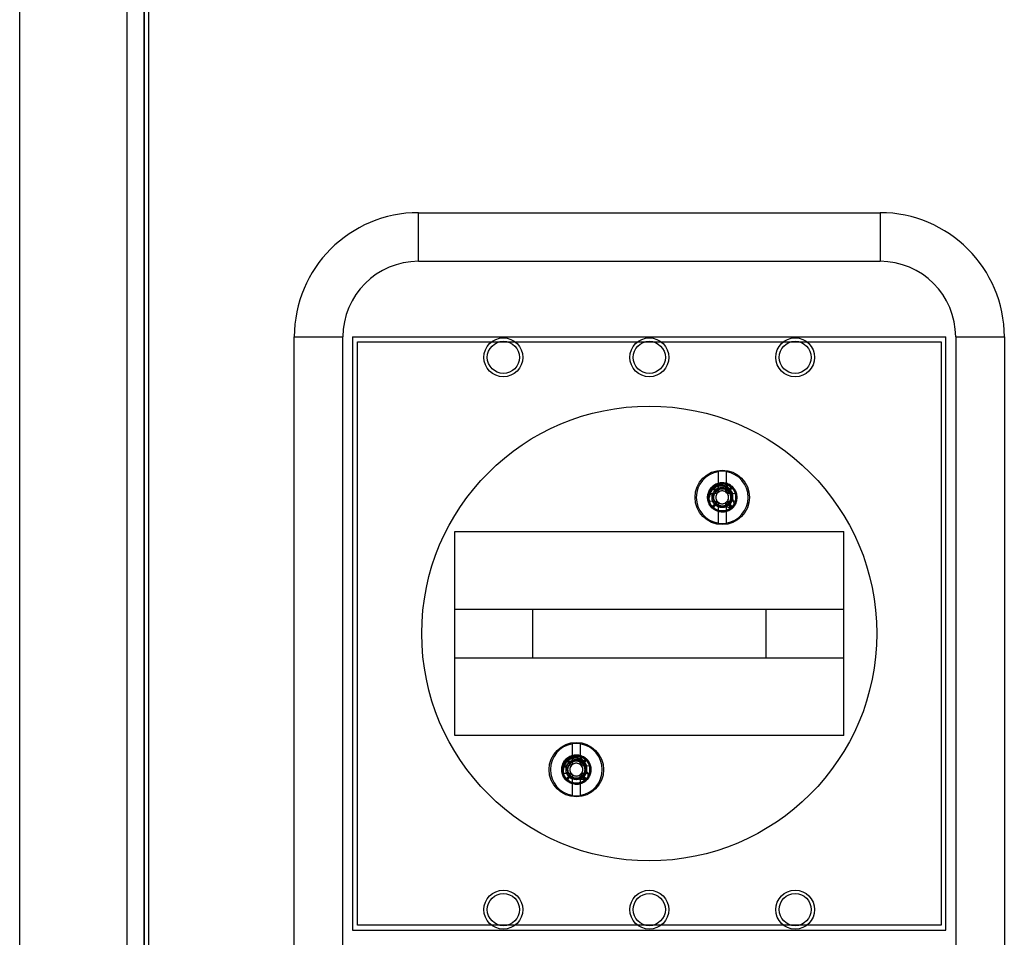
# Model space of a CAD drawing. Header units: millimetres. Extents: x 35 to 285, y 49 to 389.
# Tile 2 of 4: x 35 to 136, y 116 to 210. Entities that reach past the tile are written whole.
import ezdxf

# ---------------------------------------------------------------- set-up
doc = ezdxf.new("R2010")
doc.units = ezdxf.units.MM
doc.header["$LTSCALE"] = 28.694125
doc.layers.get('0').update_dxf_attribs({"linetype": 'CONTINUOUS'})

msp = doc.modelspace()

# ---------------------------------------------------------------- linework, layer by layer
at = {"color": 7}
for p, q in [((34.67, 53.95), (34.67, 383.55)), ((47.44, 347.75), (47.44, 89.75)), ((47.46, 347.75), (47.46, 89.75)), ((47.89, 347.75), (47.89, 89.75)), ((45.67, 213.5), (45.67, 104)), ((75.67, 185.25), (75.67, 190.25)), ((75.67, 190.25), (123.11, 190.25)), ((123.11, 190.25), (123.11, 185.25)), ((75.67, 185.25), (123.11, 185.25)), ((62.89, 89.75), (62.89, 177.47)), ((62.89, 177.47), (67.89, 177.47)), ((67.89, 89.75), (67.89, 177.47)), ((68.89, 177.47), (68.89, 116.47)), ((68.89, 177.47), (129.89, 177.47)), ((129.89, 116.47), (129.89, 177.47)), ((130.89, 177.47), (135.89, 177.47)), ((130.89, 177.47), (130.89, 89.75)), ((135.89, 177.47), (135.89, 89.75)), ((69.39, 116.97), (69.39, 176.97)), ((69.39, 176.97), (129.39, 176.97)), ((129.39, 176.97), (129.39, 116.97)), ((106.49, 161.56), (106.49, 163.63)), ((107.29, 163.63), (107.29, 161.56)), ((105.88, 162.02), (105.84, 161.97)), ((105.86, 162), (106.22, 161.64)), ((107.28, 161.78), (107.54, 162.32)), ((107.55, 161.64), (107.91, 162)), ((107.94, 161.97), (107.89, 162.02)), ((106.01, 161.17), (105.42, 161.31)), ((106.38, 161.36), (105.54, 161.34)), ((106.49, 161.56), (106.5, 161.56)), ((106.51, 161.9), (106.5, 161.48)), ((106.5, 161.56), (106.51, 161.9)), ((107.27, 161.48), (107.27, 161.9)), ((107.27, 161.56), (107.28, 161.56)), ((108.23, 161.34), (107.39, 161.36)), ((105.54, 160.6), (106.38, 160.59)), ((105.88, 159.92), (105.84, 159.97)), ((105.86, 159.95), (106.22, 160.31)), ((106.49, 158.32), (106.49, 160.38)), ((106.5, 160.38), (106.49, 160.38)), ((106.5, 160.47), (106.51, 160.05)), ((107.26, 160.04), (107.27, 160.47)), ((107.29, 160.38), (107.28, 160.38)), ((107.29, 160.38), (107.29, 158.32)), ((107.39, 160.59), (108.23, 160.6)), ((107.91, 159.95), (107.55, 160.31)), ((107.94, 159.97), (107.89, 159.92)), ((79.39, 136.47), (79.39, 157.47)), ((79.39, 157.47), (119.39, 157.47)), ((119.39, 136.47), (119.39, 157.47)), ((79.39, 149.47), (119.39, 149.47)), ((87.39, 149.47), (87.39, 144.47)), ((111.39, 144.47), (111.39, 149.47)), ((79.39, 144.47), (119.39, 144.47)), ((119.39, 136.47), (79.39, 136.47)), ((91.49, 133.56), (91.49, 135.63)), ((92.29, 135.63), (92.29, 133.56)), ((90.88, 134.02), (90.84, 133.97)), ((90.86, 134), (91.22, 133.64)), ((91.51, 133.9), (91.5, 133.48)), ((91.5, 133.56), (91.51, 133.9)), ((92.27, 133.48), (92.27, 133.9)), ((92.28, 133.78), (92.54, 134.32)), ((92.54, 134.32), (92.28, 133.78)), ((92.55, 133.64), (92.91, 134)), ((92.94, 133.97), (92.89, 134.02)), ((91.01, 133.17), (90.42, 133.31)), ((91.38, 133.36), (90.54, 133.34)), ((90.54, 132.6), (91.38, 132.59)), ((91.49, 133.56), (91.5, 133.56)), ((92.27, 133.56), (92.28, 133.56)), ((93.23, 133.34), (92.39, 133.36)), ((92.39, 132.59), (93.23, 132.6)), ((90.88, 131.92), (90.84, 131.97)), ((90.86, 131.95), (91.22, 132.31)), ((91.49, 130.32), (91.49, 132.38)), ((91.5, 132.38), (91.49, 132.38)), ((91.5, 132.47), (91.51, 132.05)), ((92.26, 132.04), (92.27, 132.47)), ((92.29, 132.38), (92.28, 132.38)), ((92.29, 132.38), (92.29, 130.32)), ((92.91, 131.95), (92.55, 132.31)), ((92.94, 131.97), (92.89, 131.92)), ((68.89, 116.47), (129.89, 116.47)), ((129.39, 116.97), (69.39, 116.97))]:
    msp.add_line(p, q, dxfattribs=at)
for centre, radius in [((84.39, 175.37), 2), ((99.39, 175.37), 2), ((114.39, 175.37), 2), ((84.39, 175.37), 1.65), ((99.39, 175.37), 1.65), ((114.39, 175.37), 1.65), ((99.39, 146.97), 23.39), ((106.89, 160.97), 2.8), ((106.89, 160.97), 1.5), ((106.89, 160.97), 1.4), ((106.89, 160.97), 1.05), ((91.89, 132.97), 2.8), ((91.89, 132.97), 1.5), ((91.89, 132.97), 1.4), ((91.89, 132.97), 1.05), ((84.39, 118.57), 2), ((99.39, 118.57), 2), ((114.39, 118.57), 2), ((84.39, 118.57), 1.65), ((99.39, 118.57), 1.65), ((114.39, 118.57), 1.65)]:
    msp.add_circle(centre, radius, dxfattribs=at)
for centre, radius, start, end in [((75.67, 177.47), 12.78, 90, 180), ((123.11, 177.47), 12.78, 0, 90), ((75.67, 177.47), 7.78, 90, 180), ((123.11, 177.47), 7.78, 0, 90), ((106.89, 160.97), 2.67, 98.6143, 261.3857), ((106.89, 160.97), 2.69, 81.4312, 98.5688), ((106.89, 160.97), 2.67, 278.6143, 81.3857), ((106.89, 160.97), 1, 67.7835, 112.2877), ((106.9, 160.97), 1.51, 167.2035, 179.9426), ((106.89, 160.97), 1.4, 164.59, 195.4044), ((120.4, 160.5), 14.24, 175.9708, 176.5467), ((134.59, 156.8), 28.77, 170.3186, 170.5966), ((111.13, 132.86), 29.19, 99.405, 99.6791), ((44.55, 99.82), 87.32, 44.9295, 45.0682), ((107.42, 146.55), 15.14, 93.5331, 94.0146), ((106.39, 147.13), 14.57, 85.9758, 86.4761), ((171.75, 97.29), 90.9, 134.9337, 135.0669), ((102.8, 133.82), 28.22, 80.3149, 80.5984), ((78.36, 156.66), 29.62, 9.4086, 9.6787), ((92.85, 160.46), 14.76, 3.4573, 4.0188), ((106.89, 160.97), 1.4, 344.6011, 15.4044), ((120.93, 161.48), 14.76, 183.4573, 184.0188), ((135.42, 165.29), 29.62, 189.4086, 189.6787), ((42.02, 224.66), 90.9, 314.9337, 315.0669), ((110.98, 188.19), 28.29, 260.3152, 260.598), ((106.89, 160.97), 0.9, 228.8175, 311.2581), ((107.38, 174.82), 14.58, 265.976, 266.476), ((106.89, 160.97), 1, 247.7835, 292.1453), ((106.35, 175.39), 15.14, 273.5335, 274.0145), ((43.93, 96.83), 89.87, 44.931, 45.0658), ((102.64, 189.08), 29.19, 279.405, 279.6791), ((79.16, 165.15), 28.8, 350.3187, 350.5965), ((93.41, 161.44), 14.2, 355.9702, 356.5604), ((106.89, 160.97), 2.69, 261.4312, 278.5688), ((91.89, 132.97), 2.69, 81.4312, 98.5688), ((91.89, 132.97), 2.67, 98.6143, 261.3857), ((91.89, 132.97), 2.67, 278.6143, 81.3857), ((119.59, 128.8), 28.77, 170.3186, 170.5966), ((96.13, 104.86), 29.19, 99.405, 99.6791), ((29.55, 71.82), 87.32, 44.9295, 45.0682), ((92.42, 118.55), 15.14, 93.5331, 94.0146), ((91.89, 132.97), 1, 67.7835, 112.2877), ((91.39, 119.13), 14.57, 85.9758, 86.4761), ((156.75, 69.29), 90.9, 134.9337, 135.0669), ((87.8, 105.82), 28.22, 80.3149, 80.5984), ((63.36, 128.66), 29.62, 9.4086, 9.6787), ((91.9, 132.97), 1.51, 167.2035, 179.9426), ((91.89, 132.97), 1.4, 164.59, 195.4044), ((105.4, 132.5), 14.24, 175.9708, 176.5467), ((77.85, 132.46), 14.76, 3.4573, 4.0188), ((91.89, 132.97), 1.4, 344.6011, 15.4044), ((105.93, 133.48), 14.76, 183.4573, 184.0188), ((120.42, 137.29), 29.62, 189.4086, 189.6787), ((27.02, 196.66), 90.9, 314.9337, 315.0669), ((95.98, 160.19), 28.29, 260.3152, 260.598), ((91.89, 132.97), 0.9, 228.8175, 311.2581), ((92.38, 146.82), 14.58, 265.976, 266.476), ((91.89, 132.97), 1, 247.7835, 292.1453), ((91.35, 147.39), 15.14, 273.5335, 274.0145), ((28.93, 68.83), 89.87, 44.931, 45.0658), ((87.64, 161.08), 29.19, 279.405, 279.6791), ((64.16, 137.15), 28.8, 350.3187, 350.5965), ((78.41, 133.44), 14.2, 355.9702, 356.5604), ((91.89, 132.97), 2.69, 261.4312, 278.5688)]:
    msp.add_arc(centre, radius, start, end, dxfattribs=at)
for points, knots in [([(105.39, 160.97), (105.39, 161.13), (105.44, 161.45), (105.66, 161.87), (106, 162.21), (106.42, 162.42), (106.89, 162.5), (107.36, 162.42), (107.79, 162.2), (108.12, 161.86), (108.34, 161.44), (108.39, 161.13), (108.39, 160.97)], [0, 0, 0, 0, 0.1007, 0.200783, 0.301491, 0.40128, 0.501258, 0.601385, 0.701314, 0.800786, 0.900369, 1, 1, 1, 1]), ([(108.39, 160.97), (108.39, 161.13), (108.33, 161.46), (108.1, 161.9), (107.74, 162.24), (107.29, 162.44), (106.8, 162.5), (106.32, 162.39), (105.9, 162.13), (105.58, 161.76), (105.46, 161.46), (105.42, 161.31)], [0, 0, 0, 0, 0.112175, 0.223942, 0.334685, 0.446714, 0.557955, 0.66871, 0.780435, 0.891151, 1, 1, 1, 1]), ([(107.98, 160.97), (107.99, 161.09), (107.97, 161.33), (107.83, 161.66), (107.59, 161.94), (107.27, 162.13), (106.9, 162.22), (106.5, 162.19), (106.12, 162.03), (105.8, 161.75), (105.59, 161.39), (105.53, 161.11), (105.52, 160.97)], [0, 0, 0, 0, 0.091385, 0.183446, 0.276682, 0.370945, 0.46734, 0.570194, 0.67689, 0.783472, 0.892408, 1, 1, 1, 1]), ([(107.88, 160.97), (107.89, 161.08), (107.88, 161.31), (107.75, 161.62), (107.52, 161.89), (107.22, 162.07), (106.87, 162.15), (106.5, 162.12), (106.14, 161.98), (105.84, 161.72), (105.63, 161.37), (105.57, 161.11), (105.56, 160.97)], [0, 0, 0, 0, 0.090157, 0.181188, 0.275958, 0.371734, 0.468187, 0.568391, 0.673328, 0.778916, 0.888756, 1, 1, 1, 1]), ([(105.84, 161.97), (105.87, 161.92), (105.95, 161.81), (106.07, 161.66), (106.16, 161.55), (106.2, 161.5)], [0, 0, 0, 0, 0.322334, 0.655325, 1, 1, 1, 1]), ([(106.36, 161.66), (106.31, 161.7), (106.2, 161.79), (106.04, 161.91), (105.94, 161.98), (105.88, 162.02)], [0, 0, 0, 0, 0.344657, 0.677674, 1, 1, 1, 1]), ([(107.89, 162.02), (107.84, 161.98), (107.73, 161.91), (107.57, 161.79), (107.47, 161.7), (107.41, 161.66)], [0, 0, 0, 0, 0.322335, 0.655328, 1, 1, 1, 1]), ([(107.57, 161.5), (107.62, 161.55), (107.7, 161.66), (107.82, 161.81), (107.9, 161.92), (107.94, 161.97)], [0, 0, 0, 0, 0.344651, 0.677667, 1, 1, 1, 1]), ([(105.42, 161.31), (105.42, 161.3), (105.42, 161.29), (105.42, 161.28), (105.41, 161.27), (105.41, 161.25), (105.41, 161.24), (105.41, 161.22), (105.41, 161.2), (105.4, 161.18), (105.4, 161.15), (105.39, 161.13), (105.39, 161.1), (105.39, 161.07), (105.39, 161.04), (105.39, 161.01), (105.39, 160.98), (105.39, 160.97)], [0, 0, 0, 0, 0.035192, 0.075099, 0.117321, 0.162888, 0.212206, 0.26579, 0.323659, 0.386436, 0.45448, 0.528327, 0.608351, 0.695022, 0.788781, 0.890214, 1, 1, 1, 1]), ([(108.39, 160.97), (108.39, 160.81), (108.34, 160.49), (108.11, 160.07), (107.77, 159.73), (107.34, 159.52), (106.87, 159.45), (106.4, 159.53), (105.98, 159.75), (105.65, 160.09), (105.44, 160.51), (105.39, 160.82), (105.39, 160.97)], [0, 0, 0, 0, 0.101364, 0.202323, 0.302543, 0.403139, 0.503192, 0.602953, 0.702999, 0.80232, 0.9019, 1, 1, 1, 1]), ([(108.39, 160.97), (108.39, 160.82), (108.34, 160.5), (108.12, 160.08), (107.79, 159.74), (107.37, 159.53), (106.9, 159.45), (106.43, 159.52), (106, 159.73), (105.66, 160.07), (105.44, 160.5), (105.39, 160.81), (105.39, 160.97)], [0, 0, 0, 0, 0.099443, 0.198783, 0.298791, 0.398155, 0.497281, 0.596992, 0.697289, 0.798205, 0.899356, 1, 1, 1, 1]), ([(105.52, 160.97), (105.51, 160.82), (105.54, 160.52), (105.73, 160.11), (106.03, 159.77), (106.43, 159.55), (106.73, 159.48), (106.89, 159.47)], [0, 0, 0, 0, 0.197841, 0.397068, 0.595069, 0.793266, 1, 1, 1, 1]), ([(106.89, 159.47), (106.73, 159.48), (106.43, 159.55), (106.04, 159.79), (105.74, 160.13), (105.57, 160.54), (105.55, 160.83), (105.56, 160.97)], [0, 0, 0, 0, 0.206664, 0.407916, 0.609545, 0.80968, 1, 1, 1, 1]), ([(107.28, 161.78), (107.18, 161.83), (106.96, 161.89), (106.62, 161.85), (106.32, 161.7), (106.1, 161.44), (105.97, 161.11), (105.99, 160.75), (106.14, 160.44), (106.38, 160.2), (106.7, 160.08), (107.03, 160.06), (107.35, 160.18), (107.61, 160.4), (107.77, 160.7), (107.8, 161.05), (107.71, 161.37), (107.52, 161.64), (107.23, 161.82), (106.91, 161.89), (106.58, 161.84), (106.29, 161.67), (106.08, 161.41), (105.97, 161.09), (106, 160.75), (106.14, 160.44), (106.38, 160.2), (106.69, 160.08), (107.02, 160.06), (107.34, 160.17), (107.59, 160.39), (107.76, 160.68), (107.81, 161.02), (107.72, 161.35), (107.53, 161.63), (107.25, 161.82), (106.92, 161.89), (106.58, 161.84), (106.29, 161.67), (106.08, 161.41), (105.97, 161.08), (106, 160.74), (106.15, 160.43), (106.39, 160.19), (106.71, 160.07), (106.94, 160.07), (107.04, 160.09)], [0, 0, 0, 0, 0.022676, 0.045637, 0.067852, 0.090744, 0.114943, 0.138026, 0.161894, 0.184558, 0.206802, 0.22964, 0.252064, 0.275013, 0.298116, 0.320711, 0.344202, 0.366152, 0.3881, 0.410851, 0.433337, 0.455478, 0.478227, 0.500799, 0.523408, 0.5465, 0.568931, 0.591164, 0.613819, 0.635958, 0.65804, 0.681276, 0.703828, 0.727024, 0.74971, 0.771964, 0.79495, 0.81736, 0.839992, 0.863098, 0.885307, 0.909048, 0.932036, 0.954584, 0.977297, 1, 1, 1, 1]), ([(107.28, 161.78), (107.18, 161.83), (106.96, 161.89), (106.63, 161.86), (106.33, 161.7), (106.11, 161.45), (105.98, 161.14), (105.98, 160.81), (106.1, 160.5), (106.32, 160.25), (106.62, 160.1), (106.95, 160.06), (107.28, 160.14), (107.55, 160.34), (107.73, 160.61), (107.81, 160.94), (107.75, 161.27), (107.59, 161.56), (107.33, 161.78), (107.01, 161.88), (106.68, 161.87), (106.37, 161.73), (106.14, 161.49), (105.99, 161.2), (105.98, 160.86), (106.08, 160.54), (106.29, 160.27), (106.59, 160.1), (106.92, 160.06), (107.24, 160.12), (107.5, 160.3), (107.68, 160.53), (107.78, 160.78), (107.79, 160.94), (107.78, 161.02)], [0, 0, 0, 0, 0.032281, 0.064095, 0.095097, 0.127961, 0.159873, 0.190863, 0.22295, 0.254248, 0.286038, 0.318813, 0.350742, 0.382237, 0.414748, 0.445669, 0.477393, 0.509955, 0.541585, 0.573909, 0.605761, 0.637489, 0.669761, 0.701194, 0.732118, 0.764737, 0.797971, 0.830555, 0.86276, 0.893599, 0.924037, 0.952731, 0.977996, 1, 1, 1, 1]), ([(106.29, 160.3), (106.38, 160.22), (106.57, 160.11), (106.91, 160.06), (107.24, 160.12), (107.52, 160.31), (107.72, 160.58), (107.81, 160.9), (107.77, 161.24), (107.61, 161.53), (107.36, 161.76), (107.04, 161.88), (106.7, 161.87), (106.38, 161.75), (106.14, 161.51), (106, 161.2), (105.97, 160.87), (106.07, 160.55), (106.28, 160.28), (106.57, 160.11), (106.9, 160.06), (107.23, 160.12), (107.52, 160.3), (107.71, 160.58), (107.81, 160.91), (107.76, 161.24), (107.61, 161.54), (107.35, 161.77), (107.02, 161.88), (106.67, 161.87), (106.36, 161.73), (106.13, 161.48), (106.04, 161.28), (106.01, 161.17)], [0, 0, 0, 0, 0.031839, 0.065206, 0.097347, 0.128907, 0.161269, 0.193211, 0.224397, 0.257325, 0.288639, 0.320945, 0.354258, 0.386012, 0.418582, 0.451034, 0.482318, 0.513985, 0.546646, 0.578064, 0.610418, 0.643, 0.67494, 0.707902, 0.73992, 0.772168, 0.805117, 0.836718, 0.870881, 0.903986, 0.935626, 0.967988, 1, 1, 1, 1]), ([(106.01, 161.17), (106.04, 161.28), (106.13, 161.49), (106.36, 161.73), (106.67, 161.87), (107.02, 161.88), (107.35, 161.77), (107.61, 161.53), (107.77, 161.23), (107.81, 160.89), (107.71, 160.57), (107.51, 160.3), (107.22, 160.11), (106.89, 160.06), (106.56, 160.11), (106.26, 160.29), (106.07, 160.57), (105.97, 160.89), (106, 161.23), (106.16, 161.52), (106.4, 161.75), (106.71, 161.87), (107.05, 161.87), (107.37, 161.76), (107.62, 161.53), (107.77, 161.23), (107.81, 160.89), (107.71, 160.57), (107.51, 160.3), (107.23, 160.12), (106.9, 160.06), (106.57, 160.11), (106.27, 160.28), (106.07, 160.56), (105.97, 160.88), (106, 161.22), (106.15, 161.52), (106.4, 161.75), (106.71, 161.87), (107.05, 161.88), (107.37, 161.76), (107.62, 161.52), (107.77, 161.21), (107.8, 160.87), (107.7, 160.55), (107.56, 160.37), (107.48, 160.3)], [0, 0, 0, 0, 0.022654, 0.045679, 0.067813, 0.090739, 0.11509, 0.138132, 0.161735, 0.184263, 0.206443, 0.229567, 0.251885, 0.274465, 0.297609, 0.320004, 0.343231, 0.36568, 0.387724, 0.410726, 0.433285, 0.455197, 0.477898, 0.500521, 0.523162, 0.546327, 0.568556, 0.590832, 0.613752, 0.635947, 0.658187, 0.681203, 0.703751, 0.727149, 0.749707, 0.771845, 0.79499, 0.81735, 0.839861, 0.863069, 0.885201, 0.908826, 0.931961, 0.954594, 0.977346, 1, 1, 1, 1]), ([(107.04, 160.09), (106.94, 160.07), (106.73, 160.07), (106.44, 160.17), (106.19, 160.37), (106.04, 160.64), (105.97, 160.95), (106.02, 161.26), (106.17, 161.54), (106.4, 161.75), (106.7, 161.87), (107.02, 161.88), (107.32, 161.78), (107.57, 161.59), (107.73, 161.32), (107.78, 161.12), (107.78, 161.02)], [0, 0, 0, 0, 0.070548, 0.143067, 0.212774, 0.283438, 0.356929, 0.427693, 0.498832, 0.570483, 0.641719, 0.715466, 0.786463, 0.856678, 0.929057, 1, 1, 1, 1]), ([(107.28, 161.78), (107.33, 161.76), (107.42, 161.7), (107.55, 161.59), (107.65, 161.46), (107.73, 161.31), (107.77, 161.15), (107.79, 160.98), (107.78, 160.81), (107.73, 160.65), (107.66, 160.5), (107.56, 160.37), (107.44, 160.25), (107.3, 160.16), (107.14, 160.1), (106.97, 160.07), (106.81, 160.07), (106.64, 160.1), (106.49, 160.16), (106.34, 160.25), (106.22, 160.36), (106.12, 160.5), (106.04, 160.65), (106, 160.81), (105.98, 160.98), (106, 161.14), (106.05, 161.3), (106.12, 161.45), (106.22, 161.59), (106.35, 161.7), (106.49, 161.79), (106.65, 161.85), (106.82, 161.87), (106.98, 161.87), (107.15, 161.84), (107.3, 161.78), (107.44, 161.69), (107.57, 161.57), (107.67, 161.43), (107.74, 161.28), (107.78, 161.12), (107.79, 160.95), (107.77, 160.79), (107.72, 160.62), (107.64, 160.48), (107.54, 160.34), (107.41, 160.24), (107.27, 160.15), (107.11, 160.09), (106.94, 160.07), (106.78, 160.07), (106.61, 160.11), (106.46, 160.18), (106.32, 160.27), (106.2, 160.38), (106.1, 160.52), (106.03, 160.68), (105.99, 160.84), (105.98, 161.01), (106, 161.17), (106.06, 161.33), (106.14, 161.48), (106.24, 161.61), (106.37, 161.72), (106.52, 161.8), (106.68, 161.85), (106.84, 161.88), (107.01, 161.87), (107.17, 161.83), (107.33, 161.76), (107.47, 161.67), (107.58, 161.55), (107.68, 161.41), (107.75, 161.26), (107.78, 161.09), (107.79, 160.93), (107.77, 160.76), (107.71, 160.6), (107.63, 160.46), (107.53, 160.33), (107.4, 160.22), (107.25, 160.14), (107.09, 160.09), (106.93, 160.07), (106.76, 160.08), (106.6, 160.11), (106.47, 160.17), (106.36, 160.24), (106.27, 160.31), (106.2, 160.38), (106.15, 160.45), (106.11, 160.52), (106.07, 160.58), (106.05, 160.64), (106.03, 160.7), (106.01, 160.75), (106, 160.8), (106, 160.84), (105.99, 160.88), (105.99, 160.92), (105.99, 160.95), (105.99, 160.98), (105.99, 161.01), (105.99, 161.03), (105.99, 161.06), (105.99, 161.08), (106, 161.1), (106, 161.12), (106, 161.13), (106, 161.15), (106.01, 161.16), (106.01, 161.17), (106.01, 161.17)], [0, 0, 0, 0, 0.010855, 0.021644, 0.032423, 0.043276, 0.054221, 0.065196, 0.076084, 0.086909, 0.097713, 0.10857, 0.119512, 0.130475, 0.141378, 0.152214, 0.163034, 0.173888, 0.184828, 0.195783, 0.2067, 0.217548, 0.228384, 0.239239, 0.250186, 0.261125, 0.272046, 0.282883, 0.293728, 0.304578, 0.315531, 0.326476, 0.337426, 0.348291, 0.359146, 0.369987, 0.38092, 0.391854, 0.402819, 0.413696, 0.424554, 0.435384, 0.446302, 0.45723, 0.468211, 0.479097, 0.489954, 0.500763, 0.511655, 0.522571, 0.533563, 0.544459, 0.55531, 0.566097, 0.57696, 0.587864, 0.598861, 0.609758, 0.6206, 0.631363, 0.642199, 0.653087, 0.664087, 0.674998, 0.685855, 0.696625, 0.707459, 0.718339, 0.72933, 0.74024, 0.75111, 0.76189, 0.772733, 0.783623, 0.794611, 0.805486, 0.816305, 0.8271, 0.837932, 0.848788, 0.859624, 0.870477, 0.881323, 0.892141, 0.90307, 0.913698, 0.923172, 0.931451, 0.938762, 0.945252, 0.951037, 0.956214, 0.960866, 0.965062, 0.968855, 0.972294, 0.975416, 0.978257, 0.980845, 0.983208, 0.985369, 0.98735, 0.989167, 0.990835, 0.992366, 0.993768, 0.995048, 0.996229, 0.997321, 0.998331, 0.999234, 1, 1, 1, 1]), ([(106.35, 161.36), (106.31, 161.3), (106.25, 161.18), (106.22, 160.97), (106.25, 160.77), (106.31, 160.64), (106.35, 160.59)], [0, 0, 0, 0, 0.25092, 0.499649, 0.747773, 1, 1, 1, 1]), ([(106.29, 160.3), (106.36, 160.22), (106.53, 160.1), (106.83, 160), (107.16, 160.01), (107.47, 160.12), (107.73, 160.33), (107.92, 160.62), (107.97, 160.85), (107.98, 160.97)], [0, 0, 0, 0, 0.129772, 0.270984, 0.40897, 0.550948, 0.696574, 0.842265, 1, 1, 1, 1]), ([(106.37, 161.49), (106.38, 161.49), (106.4, 161.48), (106.43, 161.48), (106.45, 161.48), (106.46, 161.48)], [0, 0, 0, 0, 0.326753, 0.656584, 1, 1, 1, 1]), ([(106.37, 161.49), (106.37, 161.48), (106.38, 161.46), (106.38, 161.43), (106.38, 161.41), (106.38, 161.4)], [0, 0, 0, 0, 0.326799, 0.656635, 1, 1, 1, 1]), ([(106.46, 161.48), (106.45, 161.47), (106.43, 161.45), (106.41, 161.43), (106.39, 161.41), (106.38, 161.4)], [0, 0, 0, 0, 0.322212, 0.677215, 1, 1, 1, 1]), ([(106.38, 161.36), (106.38, 161.36), (106.38, 161.37), (106.38, 161.38), (106.38, 161.39), (106.38, 161.4)], [0, 0, 0, 0, 0.338018, 0.65104, 1, 1, 1, 1]), ([(106.5, 161.48), (106.49, 161.48), (106.49, 161.48), (106.47, 161.48), (106.47, 161.48), (106.46, 161.48)], [0, 0, 0, 0, 0.336488, 0.665921, 1, 1, 1, 1]), ([(106.89, 161.63), (106.84, 161.63), (106.75, 161.62), (106.62, 161.58), (106.54, 161.53), (106.5, 161.51)], [0, 0, 0, 0, 0.331236, 0.665223, 1, 1, 1, 1]), ([(107.27, 161.51), (107.24, 161.53), (107.16, 161.58), (107.02, 161.62), (106.93, 161.63), (106.89, 161.63)], [0, 0, 0, 0, 0.333774, 0.670131, 1, 1, 1, 1]), ([(106.89, 159.47), (107.05, 159.47), (107.36, 159.52), (107.79, 159.74), (108.12, 160.08), (108.34, 160.5), (108.39, 160.82), (108.39, 160.97)], [0, 0, 0, 0, 0.202705, 0.401573, 0.601732, 0.802392, 1, 1, 1, 1]), ([(107.27, 161.48), (107.28, 161.48), (107.29, 161.48), (107.3, 161.48), (107.31, 161.48), (107.31, 161.48)], [0, 0, 0, 0, 0.339556, 0.658816, 1, 1, 1, 1]), ([(107.48, 160.3), (107.56, 160.36), (107.69, 160.53), (107.79, 160.82), (107.79, 161.14), (107.68, 161.43), (107.49, 161.65), (107.34, 161.75), (107.28, 161.78)], [0, 0, 0, 0, 0.173265, 0.352045, 0.52265, 0.696066, 0.877144, 1, 1, 1, 1]), ([(107.31, 161.48), (107.32, 161.48), (107.34, 161.48), (107.37, 161.48), (107.39, 161.49), (107.4, 161.49)], [0, 0, 0, 0, 0.34334, 0.673183, 1, 1, 1, 1]), ([(107.39, 161.4), (107.38, 161.41), (107.37, 161.43), (107.34, 161.45), (107.32, 161.47), (107.31, 161.48)], [0, 0, 0, 0, 0.321664, 0.677779, 1, 1, 1, 1]), ([(107.4, 161.49), (107.4, 161.48), (107.4, 161.46), (107.39, 161.43), (107.39, 161.41), (107.39, 161.4)], [0, 0, 0, 0, 0.326703, 0.656348, 1, 1, 1, 1]), ([(107.39, 161.36), (107.39, 161.36), (107.39, 161.37), (107.39, 161.38), (107.39, 161.39), (107.39, 161.4)], [0, 0, 0, 0, 0.335456, 0.666309, 1, 1, 1, 1]), ([(107.42, 160.59), (107.46, 160.64), (107.53, 160.77), (107.56, 160.97), (107.53, 161.18), (107.46, 161.3), (107.42, 161.36)], [0, 0, 0, 0, 0.250976, 0.499612, 0.747529, 1, 1, 1, 1]), ([(107.88, 160.97), (107.87, 160.88), (107.82, 160.7), (107.69, 160.47), (107.55, 160.35), (107.48, 160.3)], [0, 0, 0, 0, 0.332683, 0.675114, 1, 1, 1, 1]), ([(107.93, 160.83), (107.91, 160.86), (107.89, 160.9), (107.84, 160.96), (107.8, 161), (107.78, 161.02)], [0, 0, 0, 0, 0.337706, 0.669576, 1, 1, 1, 1]), ([(106.2, 160.44), (106.16, 160.39), (106.07, 160.29), (105.95, 160.13), (105.87, 160.02), (105.84, 159.97)], [0, 0, 0, 0, 0.344651, 0.677667, 1, 1, 1, 1]), ([(105.88, 159.92), (105.94, 159.96), (106.04, 160.03), (106.2, 160.16), (106.31, 160.24), (106.36, 160.28)], [0, 0, 0, 0, 0.322333, 0.655326, 1, 1, 1, 1]), ([(106.37, 160.46), (106.37, 160.47), (106.38, 160.49), (106.38, 160.52), (106.38, 160.54), (106.38, 160.55)], [0, 0, 0, 0, 0.326703, 0.656348, 1, 1, 1, 1]), ([(106.46, 160.47), (106.45, 160.47), (106.43, 160.46), (106.4, 160.46), (106.38, 160.46), (106.37, 160.46)], [0, 0, 0, 0, 0.343914, 0.673423, 1, 1, 1, 1]), ([(106.38, 160.59), (106.38, 160.58), (106.38, 160.57), (106.38, 160.56), (106.38, 160.55), (106.38, 160.55)], [0, 0, 0, 0, 0.328047, 0.65876, 1, 1, 1, 1]), ([(106.38, 160.55), (106.39, 160.54), (106.41, 160.52), (106.43, 160.49), (106.45, 160.48), (106.46, 160.47)], [0, 0, 0, 0, 0.321636, 0.677774, 1, 1, 1, 1]), ([(106.46, 160.47), (106.47, 160.47), (106.47, 160.47), (106.49, 160.47), (106.49, 160.47), (106.5, 160.46)], [0, 0, 0, 0, 0.345916, 0.656019, 1, 1, 1, 1]), ([(106.5, 160.44), (106.54, 160.41), (106.62, 160.36), (106.75, 160.32), (106.84, 160.31), (106.89, 160.31)], [0, 0, 0, 0, 0.333765, 0.670225, 1, 1, 1, 1]), ([(106.89, 160.31), (106.93, 160.31), (107.02, 160.32), (107.15, 160.36), (107.23, 160.41), (107.27, 160.44)], [0, 0, 0, 0, 0.33096, 0.665014, 1, 1, 1, 1]), ([(107.04, 160.09), (107.07, 160.07), (107.11, 160.05), (107.18, 160.01), (107.23, 160), (107.25, 159.99)], [0, 0, 0, 0, 0.333462, 0.666028, 1, 1, 1, 1]), ([(108.06, 160.04), (107.97, 160), (107.79, 159.95), (107.51, 159.93), (107.33, 159.96), (107.25, 159.99)], [0, 0, 0, 0, 0.358411, 0.690428, 1, 1, 1, 1]), ([(107.27, 160.47), (107.28, 160.47), (107.28, 160.47), (107.3, 160.47), (107.31, 160.47), (107.31, 160.47)], [0, 0, 0, 0, 0.335823, 0.648493, 1, 1, 1, 1]), ([(107.39, 160.55), (107.38, 160.54), (107.37, 160.52), (107.34, 160.49), (107.32, 160.48), (107.31, 160.47)], [0, 0, 0, 0, 0.323588, 0.679323, 1, 1, 1, 1]), ([(107.4, 160.46), (107.39, 160.46), (107.37, 160.46), (107.34, 160.46), (107.32, 160.47), (107.31, 160.47)], [0, 0, 0, 0, 0.326806, 0.656288, 1, 1, 1, 1]), ([(107.39, 160.55), (107.39, 160.55), (107.39, 160.56), (107.39, 160.57), (107.39, 160.58), (107.39, 160.59)], [0, 0, 0, 0, 0.337582, 0.656896, 1, 1, 1, 1]), ([(107.39, 160.55), (107.39, 160.54), (107.39, 160.52), (107.4, 160.49), (107.4, 160.47), (107.4, 160.46)], [0, 0, 0, 0, 0.343678, 0.673158, 1, 1, 1, 1]), ([(107.41, 160.28), (107.47, 160.24), (107.57, 160.16), (107.73, 160.03), (107.84, 159.96), (107.89, 159.92)], [0, 0, 0, 0, 0.344653, 0.677668, 1, 1, 1, 1]), ([(107.94, 159.97), (107.9, 160.02), (107.82, 160.13), (107.7, 160.29), (107.62, 160.39), (107.57, 160.44)], [0, 0, 0, 0, 0.322341, 0.655329, 1, 1, 1, 1]), ([(107.93, 160.83), (107.97, 160.76), (108.04, 160.6), (108.09, 160.32), (108.08, 160.13), (108.06, 160.04)], [0, 0, 0, 0, 0.310501, 0.644674, 1, 1, 1, 1]), ([(90.39, 132.97), (90.39, 133.13), (90.44, 133.45), (90.66, 133.87), (91, 134.21), (91.42, 134.42), (91.89, 134.5), (92.36, 134.42), (92.79, 134.2), (93.12, 133.86), (93.34, 133.44), (93.39, 133.13), (93.39, 132.97)], [0, 0, 0, 0, 0.1007, 0.200783, 0.301491, 0.40128, 0.501258, 0.601385, 0.701314, 0.800786, 0.900369, 1, 1, 1, 1]), ([(93.39, 132.97), (93.39, 133.13), (93.33, 133.46), (93.1, 133.9), (92.74, 134.24), (92.29, 134.44), (91.8, 134.5), (91.32, 134.39), (90.9, 134.13), (90.58, 133.76), (90.46, 133.46), (90.42, 133.31)], [0, 0, 0, 0, 0.112175, 0.223942, 0.334685, 0.446714, 0.557955, 0.66871, 0.780435, 0.891151, 1, 1, 1, 1]), ([(92.98, 132.97), (92.99, 133.09), (92.97, 133.33), (92.83, 133.66), (92.59, 133.94), (92.27, 134.13), (91.9, 134.22), (91.5, 134.19), (91.12, 134.03), (90.8, 133.75), (90.59, 133.39), (90.53, 133.11), (90.52, 132.97)], [0, 0, 0, 0, 0.091385, 0.183446, 0.276682, 0.370945, 0.46734, 0.570194, 0.67689, 0.783472, 0.892408, 1, 1, 1, 1]), ([(92.88, 132.97), (92.89, 133.08), (92.88, 133.31), (92.75, 133.62), (92.52, 133.89), (92.22, 134.07), (91.87, 134.15), (91.5, 134.12), (91.14, 133.98), (90.84, 133.72), (90.63, 133.37), (90.57, 133.11), (90.56, 132.97)], [0, 0, 0, 0, 0.090157, 0.181188, 0.275958, 0.371734, 0.468187, 0.568391, 0.673328, 0.778916, 0.888756, 1, 1, 1, 1]), ([(90.84, 133.97), (90.87, 133.92), (90.95, 133.81), (91.07, 133.66), (91.16, 133.55), (91.2, 133.5)], [0, 0, 0, 0, 0.322334, 0.655325, 1, 1, 1, 1]), ([(91.36, 133.66), (91.31, 133.7), (91.2, 133.79), (91.04, 133.91), (90.94, 133.98), (90.88, 134.02)], [0, 0, 0, 0, 0.344657, 0.677674, 1, 1, 1, 1]), ([(91.01, 133.17), (90.99, 133.06), (90.98, 132.84), (91.09, 132.52), (91.3, 132.26), (91.6, 132.1), (91.94, 132.05), (92.27, 132.13), (92.55, 132.33), (92.74, 132.61), (92.81, 132.94), (92.76, 133.28), (92.59, 133.57), (92.32, 133.79), (91.99, 133.89), (91.65, 133.86), (91.35, 133.72), (91.12, 133.47), (90.99, 133.16), (90.98, 132.82), (91.1, 132.5), (91.32, 132.25), (91.62, 132.09), (91.96, 132.05), (92.29, 132.14), (92.56, 132.34), (92.74, 132.63), (92.81, 132.96), (92.75, 133.3), (92.57, 133.59), (92.3, 133.8), (91.97, 133.89), (91.63, 133.86), (91.33, 133.71), (91.1, 133.45), (90.98, 133.13), (90.98, 132.8), (91.11, 132.48), (91.34, 132.23), (91.64, 132.08), (91.98, 132.06), (92.31, 132.15), (92.58, 132.36), (92.75, 132.65), (92.81, 132.99), (92.74, 133.32), (92.56, 133.6), (92.38, 133.73), (92.28, 133.78)], [0, 0, 0, 0, 0.021716, 0.043407, 0.065132, 0.086537, 0.108386, 0.130241, 0.152263, 0.174147, 0.195555, 0.217014, 0.23892, 0.26098, 0.282825, 0.304546, 0.326165, 0.347784, 0.369431, 0.391286, 0.413109, 0.434894, 0.456642, 0.478326, 0.499973, 0.521626, 0.543323, 0.565082, 0.586921, 0.608793, 0.630685, 0.652401, 0.674152, 0.696039, 0.717854, 0.739553, 0.761338, 0.783077, 0.804663, 0.826368, 0.848313, 0.87014, 0.891889, 0.913581, 0.934984, 0.956753, 0.978313, 1, 1, 1, 1]), ([(92.28, 133.78), (92.38, 133.73), (92.56, 133.6), (92.74, 133.31), (92.81, 132.98), (92.75, 132.65), (92.57, 132.36), (92.3, 132.15), (91.97, 132.06), (91.64, 132.09), (91.33, 132.24), (91.11, 132.49), (90.98, 132.8), (90.98, 133.14), (91.1, 133.45), (91.33, 133.7), (91.62, 133.85), (91.96, 133.89), (92.28, 133.8), (92.56, 133.6), (92.74, 133.32), (92.81, 132.99), (92.75, 132.66), (92.58, 132.37), (92.32, 132.16), (92, 132.06), (91.66, 132.08), (91.36, 132.22), (91.12, 132.46), (90.99, 132.77), (90.98, 133.11), (91.09, 133.43), (91.31, 133.68), (91.6, 133.85), (91.94, 133.89), (92.27, 133.81), (92.54, 133.62), (92.73, 133.34), (92.8, 133.03), (92.77, 132.73), (92.66, 132.49), (92.5, 132.3), (92.33, 132.18), (92.16, 132.11), (92, 132.07), (91.85, 132.07), (91.71, 132.09), (91.59, 132.12), (91.49, 132.16), (91.4, 132.22), (91.32, 132.27), (91.25, 132.33), (91.2, 132.39), (91.16, 132.45), (91.12, 132.5), (91.09, 132.55), (91.07, 132.6), (91.05, 132.65), (91.03, 132.69), (91.02, 132.73), (91.01, 132.77), (91, 132.81), (91, 132.84), (90.99, 132.87), (90.99, 132.9), (90.99, 132.92), (90.99, 132.94), (90.99, 132.96), (90.99, 132.98), (90.99, 133), (90.99, 133.02), (90.99, 133.03), (90.99, 133.05), (90.99, 133.06), (90.99, 133.07), (90.99, 133.09), (91, 133.1), (91, 133.11), (91, 133.12), (91, 133.13), (91, 133.15), (91.01, 133.15), (91.01, 133.16), (91.01, 133.17), (91.01, 133.17)], [0, 0, 0, 0, 0.021813, 0.043359, 0.064905, 0.086711, 0.108689, 0.130446, 0.152127, 0.173938, 0.19561, 0.217143, 0.238844, 0.260457, 0.281961, 0.3034, 0.324752, 0.346271, 0.367921, 0.389615, 0.411175, 0.43274, 0.454307, 0.475801, 0.497264, 0.518734, 0.540245, 0.561804, 0.583403, 0.605046, 0.626671, 0.648269, 0.669792, 0.691415, 0.713134, 0.734708, 0.756334, 0.777961, 0.799063, 0.818421, 0.835599, 0.85101, 0.864626, 0.876692, 0.887501, 0.8973, 0.906163, 0.914195, 0.921512, 0.928287, 0.934533, 0.940266, 0.945456, 0.950167, 0.954482, 0.958442, 0.962057, 0.965359, 0.968379, 0.971139, 0.973666, 0.97598, 0.978104, 0.980053, 0.98184, 0.983476, 0.984973, 0.986345, 0.987603, 0.988759, 0.989826, 0.990817, 0.991744, 0.992619, 0.993455, 0.994264, 0.995059, 0.995854, 0.996661, 0.997456, 0.998186, 0.998876, 0.999457, 1, 1, 1, 1]), ([(91.29, 132.3), (91.38, 132.22), (91.57, 132.11), (91.91, 132.06), (92.24, 132.12), (92.52, 132.31), (92.72, 132.58), (92.81, 132.9), (92.77, 133.24), (92.61, 133.53), (92.36, 133.76), (92.04, 133.88), (91.7, 133.87), (91.38, 133.75), (91.14, 133.51), (91, 133.2), (90.97, 132.87), (91.07, 132.55), (91.28, 132.28), (91.57, 132.11), (91.9, 132.06), (92.23, 132.12), (92.52, 132.3), (92.71, 132.58), (92.81, 132.91), (92.76, 133.24), (92.61, 133.54), (92.35, 133.77), (92.02, 133.88), (91.67, 133.87), (91.36, 133.73), (91.13, 133.48), (91.04, 133.28), (91.01, 133.17)], [0, 0, 0, 0, 0.031839, 0.065206, 0.097347, 0.128907, 0.161269, 0.193211, 0.224397, 0.257325, 0.288639, 0.320945, 0.354258, 0.386012, 0.418582, 0.451034, 0.482318, 0.513985, 0.546646, 0.578064, 0.610418, 0.643, 0.67494, 0.707902, 0.73992, 0.772168, 0.805117, 0.836718, 0.870881, 0.903986, 0.935626, 0.967988, 1, 1, 1, 1]), ([(91.01, 133.17), (91.04, 133.28), (91.13, 133.49), (91.36, 133.73), (91.67, 133.87), (92.02, 133.88), (92.35, 133.77), (92.61, 133.53), (92.77, 133.23), (92.81, 132.89), (92.71, 132.57), (92.51, 132.3), (92.22, 132.11), (91.89, 132.06), (91.56, 132.11), (91.26, 132.29), (91.07, 132.57), (90.97, 132.89), (91, 133.23), (91.16, 133.52), (91.4, 133.75), (91.71, 133.87), (92.05, 133.87), (92.37, 133.76), (92.62, 133.53), (92.77, 133.23), (92.81, 132.89), (92.71, 132.57), (92.51, 132.3), (92.23, 132.12), (91.9, 132.06), (91.57, 132.11), (91.27, 132.28), (91.07, 132.56), (90.97, 132.88), (91, 133.22), (91.15, 133.52), (91.4, 133.75), (91.71, 133.87), (92.05, 133.88), (92.37, 133.76), (92.62, 133.52), (92.77, 133.21), (92.8, 132.87), (92.7, 132.55), (92.56, 132.37), (92.48, 132.3)], [0, 0, 0, 0, 0.022654, 0.045679, 0.067813, 0.090739, 0.11509, 0.138132, 0.161735, 0.184263, 0.206443, 0.229567, 0.251885, 0.274465, 0.297609, 0.320004, 0.343231, 0.36568, 0.387724, 0.410726, 0.433285, 0.455197, 0.477898, 0.500521, 0.523162, 0.546327, 0.568556, 0.590832, 0.613752, 0.635947, 0.658187, 0.681203, 0.703751, 0.727149, 0.749707, 0.771845, 0.79499, 0.81735, 0.839861, 0.863069, 0.885201, 0.908826, 0.931961, 0.954594, 0.977346, 1, 1, 1, 1]), ([(92.04, 132.09), (91.94, 132.07), (91.73, 132.07), (91.44, 132.17), (91.19, 132.37), (91.04, 132.64), (90.97, 132.95), (91.02, 133.26), (91.17, 133.54), (91.4, 133.75), (91.7, 133.87), (92.02, 133.88), (92.32, 133.78), (92.57, 133.59), (92.73, 133.32), (92.78, 133.12), (92.78, 133.02)], [0, 0, 0, 0, 0.070548, 0.143067, 0.212774, 0.283438, 0.356929, 0.427693, 0.498832, 0.570483, 0.641719, 0.715466, 0.786463, 0.856678, 0.929057, 1, 1, 1, 1]), ([(92.28, 133.78), (92.27, 133.79), (92.24, 133.8), (92.21, 133.81), (92.17, 133.83), (92.12, 133.84), (92.07, 133.85), (92.02, 133.86), (91.96, 133.87), (91.89, 133.87), (91.81, 133.87), (91.73, 133.86), (91.63, 133.84), (91.53, 133.8), (91.42, 133.75), (91.31, 133.67), (91.2, 133.56), (91.11, 133.42), (91.03, 133.27), (90.99, 133.11), (90.98, 132.95), (91, 132.78), (91.06, 132.62), (91.14, 132.47), (91.24, 132.34), (91.36, 132.24), (91.5, 132.15), (91.66, 132.1), (91.83, 132.07), (92, 132.08), (92.16, 132.11), (92.31, 132.17), (92.45, 132.26), (92.57, 132.38), (92.67, 132.52), (92.74, 132.67), (92.78, 132.83), (92.79, 133), (92.77, 133.16), (92.72, 133.33), (92.64, 133.48), (92.53, 133.61), (92.4, 133.72), (92.26, 133.8), (92.1, 133.85), (91.93, 133.87), (91.76, 133.87), (91.6, 133.83), (91.45, 133.76), (91.31, 133.67), (91.19, 133.55), (91.1, 133.41), (91.03, 133.25), (90.99, 133.1), (90.98, 132.93), (91.01, 132.77), (91.06, 132.6), (91.15, 132.46), (91.25, 132.33), (91.38, 132.22), (91.52, 132.15), (91.68, 132.09), (91.85, 132.07), (92.02, 132.08), (92.18, 132.12), (92.33, 132.18), (92.47, 132.28), (92.59, 132.4), (92.68, 132.54), (92.75, 132.7), (92.79, 132.86), (92.79, 133.03), (92.76, 133.19), (92.7, 133.35), (92.62, 133.5), (92.51, 133.63), (92.38, 133.73), (92.23, 133.81), (92.07, 133.85), (91.9, 133.87), (91.74, 133.86), (91.58, 133.82), (91.43, 133.75), (91.29, 133.65), (91.18, 133.53), (91.09, 133.39), (91.02, 133.23), (90.99, 133.07), (90.99, 132.91), (91.01, 132.75), (91.07, 132.59), (91.16, 132.44), (91.27, 132.31), (91.4, 132.21), (91.55, 132.14), (91.71, 132.09), (91.88, 132.07), (91.99, 132.08), (92.04, 132.09)], [0, 0, 0, 0, 0.002407, 0.00504, 0.007925, 0.011089, 0.014565, 0.01839, 0.022611, 0.02728, 0.032459, 0.038227, 0.044681, 0.051943, 0.060151, 0.0695, 0.08013, 0.091684, 0.10325, 0.114327, 0.125223, 0.136416, 0.148054, 0.159737, 0.170975, 0.181905, 0.192863, 0.204135, 0.215836, 0.227444, 0.238674, 0.249697, 0.260853, 0.272249, 0.283914, 0.295457, 0.306687, 0.317824, 0.329187, 0.340705, 0.352303, 0.363721, 0.374959, 0.386228, 0.397782, 0.409372, 0.420814, 0.432028, 0.443137, 0.454434, 0.466109, 0.477699, 0.488982, 0.500016, 0.511079, 0.5224, 0.534112, 0.545707, 0.556902, 0.567877, 0.578976, 0.590354, 0.602059, 0.613607, 0.624858, 0.635994, 0.647322, 0.658818, 0.670454, 0.681878, 0.693071, 0.704291, 0.715795, 0.727335, 0.738835, 0.750115, 0.7613, 0.772629, 0.784283, 0.795879, 0.807205, 0.818279, 0.829371, 0.840743, 0.852474, 0.863986, 0.875129, 0.886055, 0.897116, 0.908448, 0.920134, 0.931746, 0.943047, 0.954217, 0.965547, 0.977011, 0.988525, 1, 1, 1, 1]), ([(92.28, 133.78), (92.23, 133.81), (92.12, 133.84), (91.95, 133.87), (91.78, 133.87), (91.62, 133.84), (91.47, 133.77), (91.33, 133.68), (91.2, 133.56), (91.11, 133.42), (91.03, 133.27), (90.99, 133.11), (90.98, 132.94), (91.01, 132.78), (91.06, 132.62), (91.14, 132.47), (91.24, 132.34), (91.37, 132.23), (91.52, 132.15), (91.68, 132.09), (91.85, 132.07), (92.01, 132.08), (92.17, 132.11), (92.32, 132.18), (92.46, 132.27), (92.58, 132.39), (92.67, 132.53), (92.74, 132.69), (92.78, 132.85), (92.79, 133.01), (92.77, 133.18), (92.71, 133.34), (92.63, 133.49), (92.52, 133.62), (92.39, 133.72), (92.24, 133.8), (92.08, 133.85), (91.91, 133.87), (91.75, 133.86), (91.58, 133.82), (91.43, 133.75), (91.3, 133.65), (91.18, 133.53), (91.09, 133.39), (91.02, 133.24), (90.99, 133.07), (90.99, 132.91), (91.02, 132.74), (91.07, 132.58), (91.16, 132.44), (91.27, 132.31), (91.4, 132.21), (91.54, 132.14), (91.71, 132.09), (91.87, 132.07), (92.04, 132.08), (92.2, 132.12), (92.35, 132.2), (92.48, 132.3), (92.6, 132.42), (92.69, 132.56), (92.75, 132.72), (92.79, 132.87), (92.79, 132.97), (92.78, 133.02)], [0, 0, 0, 0, 0.0163, 0.032695, 0.049044, 0.065171, 0.081103, 0.097211, 0.113743, 0.130325, 0.1466, 0.162476, 0.178238, 0.194341, 0.210948, 0.227425, 0.243609, 0.259476, 0.275477, 0.291872, 0.308507, 0.324707, 0.340571, 0.356198, 0.372039, 0.388241, 0.40488, 0.421255, 0.437205, 0.453052, 0.469233, 0.485653, 0.502207, 0.518374, 0.534267, 0.550275, 0.566669, 0.58311, 0.599503, 0.615518, 0.631464, 0.647666, 0.664238, 0.680649, 0.696802, 0.712624, 0.728579, 0.744968, 0.761618, 0.777805, 0.793607, 0.809178, 0.824998, 0.841262, 0.857961, 0.874273, 0.890146, 0.905883, 0.921967, 0.938492, 0.955145, 0.971183, 0.986221, 1, 1, 1, 1]), ([(91.89, 133.63), (91.84, 133.63), (91.75, 133.62), (91.62, 133.58), (91.54, 133.53), (91.5, 133.51)], [0, 0, 0, 0, 0.331236, 0.665223, 1, 1, 1, 1]), ([(92.27, 133.51), (92.24, 133.53), (92.16, 133.58), (92.02, 133.62), (91.93, 133.63), (91.89, 133.63)], [0, 0, 0, 0, 0.333774, 0.670131, 1, 1, 1, 1]), ([(92.48, 132.3), (92.56, 132.36), (92.69, 132.53), (92.79, 132.82), (92.79, 133.14), (92.68, 133.43), (92.49, 133.65), (92.34, 133.75), (92.28, 133.78)], [0, 0, 0, 0, 0.173265, 0.352045, 0.52265, 0.696066, 0.877144, 1, 1, 1, 1]), ([(92.89, 134.02), (92.84, 133.98), (92.73, 133.91), (92.57, 133.79), (92.47, 133.7), (92.41, 133.66)], [0, 0, 0, 0, 0.322335, 0.655328, 1, 1, 1, 1]), ([(92.57, 133.5), (92.62, 133.55), (92.7, 133.66), (92.82, 133.81), (92.9, 133.92), (92.94, 133.97)], [0, 0, 0, 0, 0.344651, 0.677667, 1, 1, 1, 1]), ([(90.42, 133.31), (90.42, 133.3), (90.42, 133.29), (90.42, 133.28), (90.42, 133.26), (90.41, 133.24), (90.41, 133.22), (90.4, 133.2), (90.4, 133.18), (90.4, 133.16), (90.4, 133.13), (90.39, 133.1), (90.39, 133.08), (90.39, 133.04), (90.39, 133.01), (90.39, 132.98), (90.39, 132.97)], [0, 0, 0, 0, 0.041626, 0.088132, 0.139936, 0.193622, 0.25094, 0.312318, 0.377234, 0.446619, 0.521406, 0.602231, 0.689782, 0.784789, 0.887956, 1, 1, 1, 1]), ([(93.39, 132.97), (93.39, 132.81), (93.34, 132.49), (93.11, 132.07), (92.77, 131.73), (92.34, 131.52), (91.87, 131.45), (91.4, 131.53), (90.98, 131.75), (90.65, 132.09), (90.44, 132.51), (90.39, 132.82), (90.39, 132.97)], [0, 0, 0, 0, 0.101364, 0.202323, 0.302543, 0.403139, 0.503192, 0.602953, 0.702999, 0.80232, 0.9019, 1, 1, 1, 1]), ([(93.39, 132.97), (93.39, 132.82), (93.34, 132.5), (93.12, 132.08), (92.79, 131.74), (92.37, 131.53), (91.9, 131.45), (91.43, 131.52), (91, 131.73), (90.66, 132.07), (90.44, 132.5), (90.39, 132.81), (90.39, 132.97)], [0, 0, 0, 0, 0.099443, 0.198783, 0.298791, 0.398155, 0.497281, 0.596992, 0.697289, 0.798205, 0.899356, 1, 1, 1, 1]), ([(90.52, 132.97), (90.51, 132.82), (90.54, 132.52), (90.73, 132.11), (91.03, 131.77), (91.43, 131.55), (91.73, 131.48), (91.89, 131.47)], [0, 0, 0, 0, 0.197841, 0.397068, 0.595069, 0.793266, 1, 1, 1, 1]), ([(91.89, 131.47), (91.73, 131.48), (91.43, 131.55), (91.04, 131.79), (90.74, 132.13), (90.57, 132.54), (90.55, 132.83), (90.56, 132.97)], [0, 0, 0, 0, 0.206664, 0.407916, 0.609545, 0.80968, 1, 1, 1, 1]), ([(91.35, 133.36), (91.31, 133.3), (91.25, 133.18), (91.22, 132.97), (91.25, 132.77), (91.31, 132.64), (91.35, 132.59)], [0, 0, 0, 0, 0.25092, 0.499649, 0.747773, 1, 1, 1, 1]), ([(91.29, 132.3), (91.36, 132.22), (91.53, 132.1), (91.83, 132), (92.16, 132.01), (92.47, 132.12), (92.73, 132.33), (92.92, 132.62), (92.97, 132.85), (92.98, 132.97)], [0, 0, 0, 0, 0.129772, 0.270984, 0.40897, 0.550948, 0.696574, 0.842265, 1, 1, 1, 1]), ([(91.37, 133.49), (91.38, 133.49), (91.4, 133.48), (91.43, 133.48), (91.45, 133.48), (91.46, 133.48)], [0, 0, 0, 0, 0.326753, 0.656584, 1, 1, 1, 1]), ([(91.37, 133.49), (91.37, 133.48), (91.38, 133.46), (91.38, 133.43), (91.38, 133.41), (91.38, 133.4)], [0, 0, 0, 0, 0.326799, 0.656635, 1, 1, 1, 1]), ([(91.46, 133.48), (91.45, 133.47), (91.43, 133.45), (91.41, 133.43), (91.39, 133.41), (91.38, 133.4)], [0, 0, 0, 0, 0.322212, 0.677215, 1, 1, 1, 1]), ([(91.38, 133.36), (91.38, 133.36), (91.38, 133.37), (91.38, 133.38), (91.38, 133.39), (91.38, 133.4)], [0, 0, 0, 0, 0.338018, 0.65104, 1, 1, 1, 1]), ([(91.5, 133.48), (91.49, 133.48), (91.49, 133.48), (91.47, 133.48), (91.47, 133.48), (91.46, 133.48)], [0, 0, 0, 0, 0.336488, 0.665921, 1, 1, 1, 1]), ([(91.89, 131.47), (92.05, 131.47), (92.36, 131.52), (92.79, 131.74), (93.12, 132.08), (93.34, 132.5), (93.39, 132.82), (93.39, 132.97)], [0, 0, 0, 0, 0.202705, 0.401573, 0.601732, 0.802392, 1, 1, 1, 1]), ([(92.27, 133.48), (92.28, 133.48), (92.29, 133.48), (92.3, 133.48), (92.31, 133.48), (92.31, 133.48)], [0, 0, 0, 0, 0.339556, 0.658816, 1, 1, 1, 1]), ([(92.31, 133.48), (92.32, 133.48), (92.34, 133.48), (92.37, 133.48), (92.39, 133.49), (92.4, 133.49)], [0, 0, 0, 0, 0.34334, 0.673183, 1, 1, 1, 1]), ([(92.39, 133.4), (92.38, 133.41), (92.37, 133.43), (92.34, 133.45), (92.32, 133.47), (92.31, 133.48)], [0, 0, 0, 0, 0.321664, 0.677779, 1, 1, 1, 1]), ([(92.4, 133.49), (92.4, 133.48), (92.4, 133.46), (92.39, 133.43), (92.39, 133.41), (92.39, 133.4)], [0, 0, 0, 0, 0.326703, 0.656348, 1, 1, 1, 1]), ([(92.39, 133.36), (92.39, 133.36), (92.39, 133.37), (92.39, 133.38), (92.39, 133.39), (92.39, 133.4)], [0, 0, 0, 0, 0.335456, 0.666309, 1, 1, 1, 1]), ([(92.42, 132.59), (92.46, 132.64), (92.53, 132.77), (92.56, 132.97), (92.53, 133.18), (92.46, 133.3), (92.42, 133.36)], [0, 0, 0, 0, 0.250976, 0.499612, 0.747529, 1, 1, 1, 1]), ([(92.88, 132.97), (92.87, 132.88), (92.82, 132.7), (92.69, 132.47), (92.55, 132.35), (92.48, 132.3)], [0, 0, 0, 0, 0.332683, 0.675114, 1, 1, 1, 1]), ([(92.93, 132.83), (92.91, 132.86), (92.89, 132.9), (92.84, 132.96), (92.8, 133), (92.78, 133.02)], [0, 0, 0, 0, 0.334333, 0.666351, 1, 1, 1, 1]), ([(92.93, 132.83), (92.97, 132.76), (93.04, 132.6), (93.09, 132.32), (93.08, 132.13), (93.06, 132.04)], [0, 0, 0, 0, 0.310501, 0.644674, 1, 1, 1, 1]), ([(91.2, 132.44), (91.16, 132.39), (91.07, 132.29), (90.95, 132.13), (90.87, 132.02), (90.84, 131.97)], [0, 0, 0, 0, 0.344651, 0.677667, 1, 1, 1, 1]), ([(90.88, 131.92), (90.94, 131.96), (91.04, 132.03), (91.2, 132.16), (91.31, 132.24), (91.36, 132.28)], [0, 0, 0, 0, 0.322333, 0.655326, 1, 1, 1, 1]), ([(91.37, 132.46), (91.37, 132.47), (91.38, 132.49), (91.38, 132.52), (91.38, 132.54), (91.38, 132.55)], [0, 0, 0, 0, 0.326703, 0.656348, 1, 1, 1, 1]), ([(91.46, 132.47), (91.45, 132.47), (91.43, 132.46), (91.4, 132.46), (91.38, 132.46), (91.37, 132.46)], [0, 0, 0, 0, 0.343914, 0.673423, 1, 1, 1, 1]), ([(91.38, 132.59), (91.38, 132.58), (91.38, 132.57), (91.38, 132.56), (91.38, 132.55), (91.38, 132.55)], [0, 0, 0, 0, 0.328047, 0.65876, 1, 1, 1, 1]), ([(91.38, 132.55), (91.39, 132.54), (91.41, 132.52), (91.43, 132.49), (91.45, 132.48), (91.46, 132.47)], [0, 0, 0, 0, 0.321636, 0.677774, 1, 1, 1, 1]), ([(91.46, 132.47), (91.47, 132.47), (91.47, 132.47), (91.49, 132.47), (91.49, 132.47), (91.5, 132.46)], [0, 0, 0, 0, 0.345916, 0.656019, 1, 1, 1, 1]), ([(91.5, 132.44), (91.54, 132.41), (91.62, 132.36), (91.75, 132.32), (91.84, 132.31), (91.89, 132.31)], [0, 0, 0, 0, 0.333765, 0.670225, 1, 1, 1, 1]), ([(91.89, 132.31), (91.93, 132.31), (92.02, 132.32), (92.15, 132.36), (92.23, 132.41), (92.27, 132.44)], [0, 0, 0, 0, 0.33096, 0.665014, 1, 1, 1, 1]), ([(92.04, 132.09), (92.07, 132.07), (92.11, 132.05), (92.18, 132.01), (92.23, 132), (92.25, 131.99)], [0, 0, 0, 0, 0.333462, 0.666028, 1, 1, 1, 1]), ([(93.06, 132.04), (92.97, 132), (92.79, 131.95), (92.51, 131.93), (92.33, 131.96), (92.25, 131.99)], [0, 0, 0, 0, 0.358411, 0.690428, 1, 1, 1, 1]), ([(92.27, 132.47), (92.28, 132.47), (92.28, 132.47), (92.3, 132.47), (92.31, 132.47), (92.31, 132.47)], [0, 0, 0, 0, 0.335823, 0.648493, 1, 1, 1, 1]), ([(92.39, 132.55), (92.38, 132.54), (92.37, 132.52), (92.34, 132.49), (92.32, 132.48), (92.31, 132.47)], [0, 0, 0, 0, 0.323588, 0.679323, 1, 1, 1, 1]), ([(92.4, 132.46), (92.39, 132.46), (92.37, 132.46), (92.34, 132.46), (92.32, 132.47), (92.31, 132.47)], [0, 0, 0, 0, 0.326806, 0.656288, 1, 1, 1, 1]), ([(92.39, 132.55), (92.39, 132.55), (92.39, 132.56), (92.39, 132.57), (92.39, 132.58), (92.39, 132.59)], [0, 0, 0, 0, 0.337582, 0.656896, 1, 1, 1, 1]), ([(92.39, 132.55), (92.39, 132.54), (92.39, 132.52), (92.4, 132.49), (92.4, 132.47), (92.4, 132.46)], [0, 0, 0, 0, 0.343678, 0.673158, 1, 1, 1, 1]), ([(92.41, 132.28), (92.47, 132.24), (92.57, 132.16), (92.73, 132.03), (92.84, 131.96), (92.89, 131.92)], [0, 0, 0, 0, 0.344653, 0.677668, 1, 1, 1, 1]), ([(92.94, 131.97), (92.9, 132.02), (92.82, 132.13), (92.7, 132.29), (92.62, 132.39), (92.57, 132.44)], [0, 0, 0, 0, 0.322341, 0.655329, 1, 1, 1, 1])]:
    msp.add_open_spline(points, degree=3, knots=knots, dxfattribs=at)

doc.saveas('drawing.dxf')
